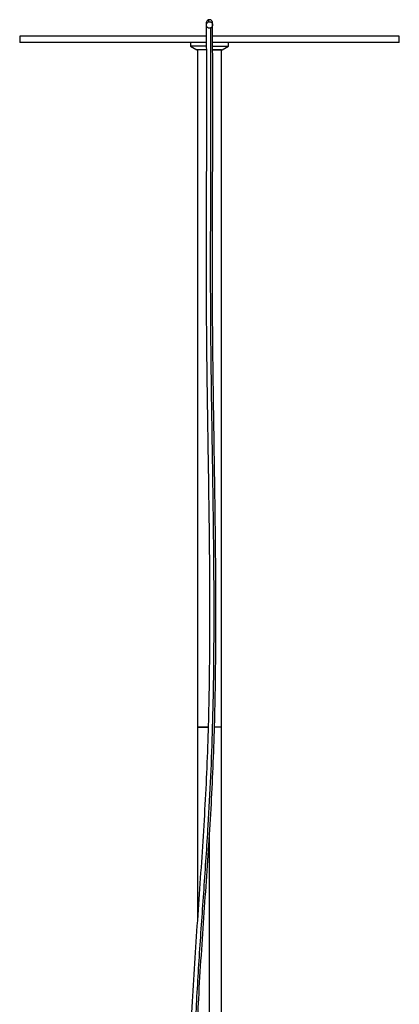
# Paper-space layout '_Superior' of a CAD drawing. Header units: millimetres. Extents: x 626 to 926, y -866 to 729.
# Tile 3 of 3: x 626 to 926, y -49 to 729. Entities that reach past the tile are written whole.
import ezdxf

# ---------------------------------------------------------------- set-up
doc = ezdxf.new("R2010")
doc.units = ezdxf.units.MM

psp = doc.layouts.new('_Superior')

# ---------------------------------------------------------------- linework, layer by layer
at = {"color": 7, "linetype": 'Continuous', "lineweight": 25}
for p, q in [((626.43, 715.72), (626.43, 710.72)), ((926.43, 710.72), (926.43, 715.72)), ((761.43, 710.72), (761.43, 707.72)), ((791.43, 707.72), (791.43, 710.72)), ((761.43, 707.72), (766.43, 704.72)), ((766.93, 704.72), (766.93, 18.49)), ((785.93, -479.78), (785.93, 704.72)), ((786.43, 704.72), (791.43, 707.72)), ((776.43, -284.13), (776.43, 84.88))]:
    psp.add_line(p, q, dxfattribs=at)
for points, knots in [([(773.91, 725.94), (773.91, 725.65), (773.91, 725.08), (773.91, 723.23), (773.91, 720.55), (773.91, 716.93), (773.92, 712.35), (773.93, 706.81), (773.94, 700.29), (773.95, 692.92), (773.96, 684.86), (773.97, 676.27), (773.98, 667.3), (773.99, 658.07), (773.99, 648.7), (773.98, 639.27), (773.97, 629.9), (773.96, 620.24), (773.94, 610.36), (773.91, 600.35), (773.88, 590.74), (773.86, 581.51), (773.83, 572.45), (773.81, 563.36), (773.78, 551.79), (773.77, 537.58), (773.78, 520.63), (773.83, 503.33), (773.94, 484.09), (774.14, 462.88), (774.43, 439.66), (774.78, 416.14), (775.15, 392.41), (775.52, 368.54), (775.86, 344.56), (776.2, 317.51), (776.47, 287.38), (776.56, 254.22), (776.39, 221.09), (775.89, 187.82), (774.98, 154.48), (773.58, 121.12), (771.68, 87.91), (769.46, 54.62), (767.1, 21.15), (764.78, -12.78), (762.69, -47.29), (761.06, -82.64), (760.17, -117.37), (760.18, -150.86), (761.08, -182.52), (762.9, -213.25), (765.65, -243.08), (768.5, -265.59), (770.82, -281.09), (772.24, -289.89), (773.73, -298.6), (775.31, -307.17), (776.77, -315.53), (777.88, -323.63), (778.46, -331.4), (778.34, -338.04), (777.65, -343.54), (776.63, -347.96), (775.29, -351.71), (773.76, -354.88), (771.97, -357.87), (769.52, -361.33), (766.53, -365.01), (763.46, -368.56), (760.83, -371.58), (758.77, -374.04), (757.21, -376.03), (756.07, -377.6), (755.17, -378.95), (754.4, -380.19), (753.61, -381.64), (752.77, -383.45), (751.97, -385.78), (751.52, -388.64), (751.54, -391.97), (751.81, -394.31), (751.95, -395.55)], [0, 0, 0, 0, 0.016012, 0.03143, 0.046276, 0.060582, 0.074394, 0.087768, 0.100761, 0.113405, 0.125685, 0.137582, 0.149075, 0.160147, 0.17078, 0.18096, 0.190674, 0.199915, 0.209887, 0.219231, 0.227955, 0.236073, 0.243852, 0.251649, 0.259467, 0.273204, 0.287014, 0.300891, 0.314824, 0.332725, 0.350726, 0.368849, 0.387034, 0.405247, 0.423494, 0.441772, 0.466943, 0.492132, 0.517306, 0.542439, 0.567941, 0.593308, 0.618531, 0.643714, 0.669308, 0.69497, 0.721202, 0.748066, 0.775601, 0.800338, 0.824372, 0.847736, 0.870463, 0.892593, 0.899406, 0.906178, 0.9129, 0.919545, 0.926023, 0.932239, 0.938156, 0.943771, 0.947367, 0.950875, 0.954228, 0.956628, 0.959161, 0.962506, 0.966771, 0.970698, 0.974144, 0.976931, 0.979049, 0.980881, 0.982136, 0.983478, 0.984919, 0.986785, 0.98924, 0.992288, 0.995886, 1, 1, 1, 1]), ([(756.92, -394.97), (756.77, -393.78), (756.52, -391.65), (756.52, -388.72), (757.01, -386.37), (757.79, -384.43), (758.68, -382.77), (759.63, -381.24), (760.68, -379.75), (761.98, -378.03), (763.75, -375.86), (766.12, -373.1), (768.92, -369.9), (771.94, -366.31), (774.69, -362.74), (776.93, -359.38), (778.64, -356.33), (780.18, -352.94), (781.56, -348.9), (782.61, -344.21), (783.36, -338.18), (783.47, -330.76), (782.74, -321.95), (781.41, -312.88), (779.74, -303.63), (777.48, -291.15), (774.95, -275.34), (772.13, -254.84), (769.65, -232.58), (767.62, -208.49), (766.16, -183.19), (765.31, -156.63), (765.12, -128.8), (765.55, -100.64), (766.5, -72.58), (767.98, -42.53), (769.93, -10.64), (772.25, 23.07), (774.58, 56.15), (776.75, 88.88), (778.61, 121.55), (779.98, 154.4), (780.88, 187.6), (781.39, 221.13), (781.56, 254.91), (781.46, 288.7), (781.15, 322.46), (780.74, 353.73), (780.3, 382.46), (779.89, 408.65), (779.5, 434.59), (779.17, 460.21), (778.95, 482.99), (778.83, 502.99), (778.78, 520.3), (778.77, 537.28), (778.78, 551.5), (778.81, 563.09), (778.83, 572.19), (778.85, 581.26), (778.88, 590.5), (778.91, 600.11), (778.94, 610.13), (778.96, 620), (778.97, 629.67), (778.98, 639.06), (778.99, 648.49), (778.99, 657.87), (778.98, 667.11), (778.97, 676.08), (778.96, 684.67), (778.95, 692.73), (778.94, 700.11), (778.93, 706.62), (778.92, 712.16), (778.91, 716.73), (778.91, 720.32), (778.9, 722.95), (778.9, 723.96), (778.9, 724.45)], [0, 0, 0, 0, 0.004455, 0.008002, 0.010764, 0.012911, 0.014966, 0.016748, 0.018357, 0.02025, 0.022738, 0.0259, 0.029742, 0.033558, 0.037581, 0.040763, 0.043326, 0.045946, 0.049608, 0.053383, 0.057218, 0.063754, 0.070586, 0.077692, 0.084988, 0.092383, 0.1071, 0.122111, 0.140359, 0.159031, 0.178139, 0.199115, 0.220635, 0.242649, 0.264405, 0.285742, 0.312402, 0.338497, 0.364077, 0.38928, 0.414545, 0.439956, 0.465499, 0.491587, 0.517703, 0.543829, 0.569931, 0.59598, 0.616399, 0.636778, 0.657103, 0.677281, 0.697334, 0.711519, 0.72565, 0.739714, 0.753707, 0.761673, 0.769618, 0.777545, 0.785802, 0.794679, 0.804187, 0.814338, 0.823746, 0.833637, 0.844003, 0.854831, 0.866107, 0.877813, 0.889929, 0.902436, 0.915312, 0.928545, 0.942163, 0.956229, 0.970797, 0.985917, 1, 1, 1, 1]), ([(775.62, 728.48), (775.17, 728.23), (774.27, 727.72), (774.04, 726.63), (773.92, 726.09)], [0, 0, 0, 0, 0.5009, 1, 1, 1, 1]), ([(777.22, 722.07), (776.91, 721.97), (776.58, 721.93), (775.93, 721.98), (775.61, 722.07), (775.02, 722.36), (774.76, 722.56), (774.33, 723.06), (774.16, 723.35), (773.96, 723.97), (773.92, 724.3), (773.96, 724.95), (774.05, 725.27), (774.35, 725.86), (774.55, 726.12), (775.05, 726.55), (775.34, 726.71), (775.65, 726.82)], [0, 0, 0, 0, 0.125, 0.125, 0.25, 0.25, 0.375, 0.375, 0.5, 0.5, 0.625, 0.625, 0.75, 0.75, 0.875, 0.875, 1, 1, 1, 1]), ([(773.92, 726.32), (773.92, 726.33), (773.92, 726.43), (773.92, 726.05), (773.93, 725.36), (773.93, 724.74), (773.93, 724.42)], [0, 0, 0, 0, 0.035773, 0.355792, 0.677465, 1, 1, 1, 1]), ([(778.9, 725.34), (778.9, 725.61), (778.91, 726.13), (778.74, 726.87), (778.44, 727.49), (778.02, 727.99), (777.51, 728.35), (777.02, 728.54), (776.57, 728.6), (776.27, 728.61), (776, 728.58), (775.78, 728.53), (775.67, 728.5), (775.62, 728.48)], [0, 0, 0, 0, 0.228005, 0.426349, 0.594821, 0.733309, 0.841846, 0.920763, 0.949462, 0.971409, 0.987475, 0.993965, 1, 1, 1, 1]), ([(775.62, 728.43), (775.63, 728.46), (775.63, 728.53), (775.63, 728.17), (775.64, 727.57), (775.64, 727.07), (775.65, 726.82)], [0, 0, 0, 0, 0.183447, 0.454908, 0.727271, 1, 1, 1, 1]), ([(775.65, 726.82), (775.96, 726.92), (776.29, 726.96), (776.94, 726.91), (777.26, 726.83), (777.85, 726.53), (778.11, 726.33), (778.54, 725.83), (778.7, 725.54), (778.91, 724.92), (778.95, 724.59), (778.9, 723.94), (778.82, 723.62), (778.52, 723.03), (778.32, 722.77), (777.82, 722.34), (777.53, 722.18), (777.22, 722.07)], [0, 0, 0, 0, 0.125, 0.125, 0.25, 0.25, 0.375, 0.375, 0.5, 0.5, 0.625, 0.625, 0.75, 0.75, 0.875, 0.875, 1, 1, 1, 1]), ([(778.93, 724.47), (778.93, 724.72), (778.93, 725.23), (778.92, 725.81), (778.91, 725.86), (778.91, 725.88)], [0, 0, 0, 0, 0.354654, 0.708322, 1, 1, 1, 1]), ([(773.92, 715.72), (771.16, 715.72), (764.71, 715.72), (754.54, 715.72), (743.4, 715.72), (732.22, 715.72), (721.72, 715.72), (711.96, 715.72), (702.98, 715.72), (694.26, 715.72), (685.86, 715.72), (677.84, 715.72), (670.28, 715.72), (663.23, 715.72), (656.72, 715.72), (650.81, 715.72), (645.52, 715.72), (640.87, 715.72), (636.63, 715.72), (632.94, 715.72), (629.96, 715.72), (627.91, 715.72), (626.66, 715.72), (626.51, 715.72), (626.43, 715.72)], [0, 0, 0, 0, 0.035505, 0.082997, 0.131592, 0.181209, 0.231758, 0.27476, 0.318113, 0.361792, 0.405938, 0.450214, 0.494595, 0.538977, 0.583253, 0.627397, 0.671079, 0.714432, 0.757432, 0.807981, 0.857599, 0.906194, 0.953685, 1, 1, 1, 1]), ([(777.2, 722.07), (777.2, 721.96), (777.19, 721.44), (777.19, 719.75), (777.2, 716.82), (777.2, 712.9), (777.21, 708.06), (777.22, 702.29), (777.23, 695.36), (777.24, 687.3), (777.26, 678.18), (777.27, 668.07), (777.27, 657.06), (777.27, 645.21), (777.27, 632.59), (777.25, 619.29), (777.22, 605.36), (777.17, 590.87), (777.13, 575.89), (777.09, 560.47), (777.06, 543.36), (777.06, 524.5), (777.11, 503.9), (777.23, 483), (777.45, 460.89), (777.74, 437.56), (778.1, 413.01), (778.49, 388.29), (778.87, 363.42), (779.23, 338.44), (779.52, 313.37), (779.77, 283.47), (779.85, 248.77), (779.56, 209.35), (778.77, 170.05), (777.37, 130.99), (775.03, 88.25), (771.86, 41.82), (768.3, -8.41), (765.71, -51.42), (764.21, -87.31), (763.51, -116.13), (763.42, -145.14), (764.05, -174.41), (765.53, -203.96), (767.45, -227.52), (769.3, -245), (770.64, -256.36), (772.16, -267.77), (773.84, -279.24), (775.69, -290.78), (777.75, -302.37), (779.87, -313.94), (781.28, -324.2), (781.77, -333.06), (781.5, -340.45), (780.4, -347.04), (778.61, -352.76), (776.29, -357.67), (773.31, -362.24), (769.95, -366.57), (766.44, -370.68), (762.97, -374.64), (759.76, -378.49), (757.04, -382.28), (755.02, -386.04), (754.02, -389.81), (754.01, -393.45), (754.28, -395.81), (754.42, -396.97)], [0, 0, 0, 0, 0.004156, 0.018942, 0.033603, 0.048167, 0.061367, 0.074587, 0.087893, 0.101306, 0.114816, 0.128408, 0.14206, 0.155749, 0.169447, 0.183124, 0.196753, 0.21032, 0.22385, 0.237364, 0.250877, 0.267773, 0.284671, 0.301552, 0.318402, 0.337646, 0.356906, 0.376201, 0.395543, 0.414935, 0.434374, 0.45385, 0.484431, 0.515005, 0.545491, 0.575799, 0.605868, 0.644978, 0.683934, 0.722902, 0.745119, 0.767437, 0.789899, 0.812553, 0.835454, 0.858665, 0.867463, 0.876318, 0.885235, 0.894219, 0.903269, 0.912402, 0.921574, 0.930599, 0.936458, 0.942183, 0.947817, 0.952049, 0.956351, 0.960762, 0.965262, 0.969811, 0.974349, 0.978815, 0.983171, 0.987419, 0.991625, 0.995888, 1, 1, 1, 1]), ([(926.43, 715.72), (926.34, 715.72), (926.15, 715.72), (924.58, 715.72), (921.98, 715.72), (918.21, 715.72), (913.28, 715.72), (907.22, 715.72), (900.07, 715.72), (891.85, 715.72), (882.59, 715.72), (872.38, 715.72), (861.33, 715.72), (849.66, 715.72), (837.53, 715.72), (825.19, 715.72), (812.81, 715.72), (800.53, 715.72), (789.23, 715.72), (782.04, 715.72), (778.91, 715.72)], [0, 0, 0, 0, 0.051779, 0.105135, 0.15995, 0.216079, 0.273349, 0.330517, 0.388386, 0.446733, 0.505321, 0.564973, 0.624369, 0.683262, 0.741415, 0.79861, 0.853661, 0.907438, 0.959802, 1, 1, 1, 1]), ([(773.92, 710.72), (771.16, 710.72), (764.71, 710.72), (754.54, 710.72), (743.4, 710.72), (732.22, 710.72), (721.72, 710.72), (711.96, 710.72), (702.98, 710.72), (694.26, 710.72), (685.86, 710.72), (677.85, 710.72), (670.28, 710.72), (663.23, 710.72), (656.72, 710.72), (650.81, 710.72), (645.52, 710.72), (640.87, 710.72), (636.63, 710.72), (632.94, 710.72), (629.96, 710.72), (627.91, 710.72), (626.66, 710.72), (626.51, 710.72), (626.43, 710.72)], [0, 0, 0, 0, 0.035533, 0.083021, 0.131615, 0.181232, 0.23178, 0.274779, 0.31813, 0.36181, 0.405953, 0.450228, 0.494609, 0.538988, 0.583263, 0.627408, 0.671086, 0.714438, 0.757439, 0.807985, 0.857601, 0.906195, 0.953685, 1, 1, 1, 1]), ([(926.43, 710.72), (926.34, 710.72), (926.15, 710.72), (924.58, 710.72), (921.98, 710.72), (918.21, 710.72), (913.28, 710.72), (907.22, 710.72), (900.07, 710.72), (891.85, 710.72), (882.59, 710.72), (872.38, 710.72), (861.33, 710.72), (849.66, 710.72), (837.53, 710.72), (825.19, 710.72), (812.81, 710.72), (800.53, 710.72), (789.23, 710.72), (782.04, 710.72), (778.92, 710.72)], [0, 0, 0, 0, 0.05178, 0.105138, 0.159955, 0.216086, 0.273358, 0.330527, 0.388398, 0.446747, 0.505338, 0.564991, 0.624389, 0.683284, 0.741439, 0.798635, 0.853689, 0.907467, 0.959832, 1, 1, 1, 1]), ([(773.93, 707.72), (773.54, 707.72), (771.84, 707.72), (768.97, 707.72), (765.69, 707.72), (763.23, 707.72), (761.71, 707.72), (761.52, 707.72), (761.43, 707.72)], [0, 0, 0, 0, 0.0554635, 0.2440879, 0.439772, 0.6354561, 0.8240805, 1, 1, 1, 1]), ([(773.93, 704.72), (773.12, 704.72), (771.43, 704.72), (769.27, 704.72), (767.63, 704.72), (766.62, 704.72), (766.49, 704.72), (766.43, 704.72)], [0, 0, 0, 0, 0.195679, 0.403895, 0.61211, 0.812814, 1, 1, 1, 1]), ([(767.58, 704.72), (767.45, 704.72), (767, 704.72), (766.96, 704.72), (766.93, 704.72)], [0, 0, 0, 0, 0.295718, 1, 1, 1, 1]), ([(773.93, 704.72), (773.2, 704.72), (771.63, 704.72), (769.68, 704.72), (768.43, 704.72), (768.09, 704.72), (768.06, 704.72)], [0, 0, 0, 0, 0.2982197, 0.6340606, 0.9699015, 1, 1, 1, 1]), ([(778.92, 707.72), (779.32, 707.72), (781.02, 707.72), (783.89, 707.72), (787.18, 707.72), (789.64, 707.72), (791.16, 707.72), (791.35, 707.72), (791.43, 707.72)], [0, 0, 0, 0, 0.056188, 0.244667, 0.440202, 0.635736, 0.824215, 1, 1, 1, 1]), ([(785.93, 704.72), (785.88, 704.72), (785.76, 704.72), (784.8, 704.72), (783.24, 704.72), (781.22, 704.72), (779.66, 704.72), (778.93, 704.72)], [0, 0, 0, 0, 0.189125, 0.391909, 0.602282, 0.812656, 1, 1, 1, 1]), ([(778.93, 704.72), (779.75, 704.72), (781.44, 704.72), (783.59, 704.72), (785.24, 704.72), (786.25, 704.72), (786.37, 704.72), (786.43, 704.72)], [0, 0, 0, 0, 0.1960849, 0.4041956, 0.6123063, 0.812909, 1, 1, 1, 1]), ([(775.32, 169.72), (774.92, 169.72), (773.68, 169.72), (771.71, 169.72), (769.63, 169.72), (768.07, 169.72), (767.11, 169.72), (766.99, 169.72), (766.93, 169.72)], [0, 0, 0, 0, 0.088175, 0.270267, 0.459174, 0.648081, 0.830173, 1, 1, 1, 1]), ([(766.93, 169.72), (766.99, 169.72), (767.11, 169.72), (768.07, 169.72), (769.63, 169.72), (771.71, 169.72), (773.68, 169.72), (774.92, 169.72), (775.32, 169.72)], [0, 0, 0, 0, 0.169827, 0.351919, 0.540826, 0.729733, 0.911825, 1, 1, 1, 1]), ([(775.32, 169.72), (775, 169.72), (773.93, 169.72), (772.21, 169.72), (770.34, 169.72), (768.95, 169.72), (768.09, 169.72), (767.98, 169.72), (767.93, 169.72)], [0, 0, 0, 0, 0.079331, 0.263189, 0.453929, 0.644668, 0.828526, 1, 1, 1, 1]), ([(767.93, 169.72), (767.98, 169.72), (768.09, 169.72), (768.95, 169.72), (770.34, 169.72), (772.21, 169.72), (773.93, 169.72), (775, 169.72), (775.32, 169.72)], [0, 0, 0, 0, 0.171474, 0.355332, 0.546071, 0.736811, 0.920669, 1, 1, 1, 1]), ([(785.93, 169.72), (785.88, 169.72), (785.76, 169.72), (784.8, 169.72), (783.23, 169.72), (781.65, 169.72), (780.58, 169.72), (780.32, 169.72)], [0, 0, 0, 0, 0.21524, 0.446024, 0.685445, 0.924867, 1, 1, 1, 1]), ([(784.93, 169.72), (784.88, 169.72), (784.78, 169.72), (783.92, 169.72), (782.51, 169.72), (781.23, 169.72), (780.41, 169.72), (780.32, 169.72)], [0, 0, 0, 0, 0.225466, 0.467216, 0.718014, 0.968812, 1, 1, 1, 1]), ([(785.93, 169.72), (785.88, 169.72), (785.76, 169.72), (784.8, 169.72), (783.23, 169.72), (781.65, 169.72), (780.58, 169.72), (780.32, 169.72)], [0, 0, 0, 0, 0.2152395, 0.4460237, 0.6854454, 0.9248671, 1, 1, 1, 1]), ([(784.93, 169.72), (784.88, 169.72), (784.78, 169.72), (783.92, 169.72), (782.51, 169.72), (781.23, 169.72), (780.41, 169.72), (780.32, 169.72)], [0, 0, 0, 0, 0.225466, 0.467216, 0.718014, 0.968812, 1, 1, 1, 1])]:
    psp.add_open_spline(points, degree=3, knots=knots, dxfattribs=at)

doc.saveas('drawing.dxf')
